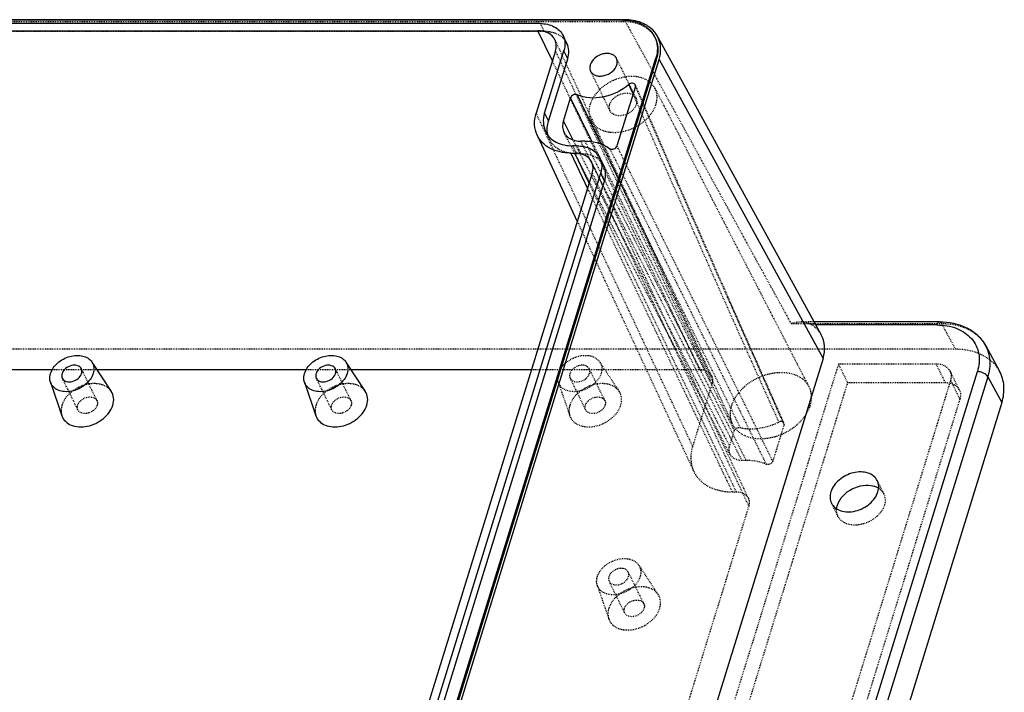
# Model space of a CAD drawing. Header units: millimetres. Extents: x 3202 to 5058, y 576 to 1424.
# Tile 7 of 13: x 3401 to 3517, y 1345 to 1424. Entities that reach past the tile are written whole.
import ezdxf

# ---------------------------------------------------------------- set-up
doc = ezdxf.new("R2010")
doc.units = ezdxf.units.MM
doc.linetypes.add('HIDDEN', pattern=[0.2, 0.1, -0.1])
doc.layers.add('DEFAULT_2', color=8, linetype='HIDDEN')

msp = doc.modelspace()

# ---------------------------------------------------------------- linework, layer by layer
at = {"color": 7, "linetype": 'Continuous'}
for p, q in [((3472.176, 1423.964), (3271.684, 1423.964)), ((3472.348, 1424.018), (3271.843, 1424.018)), ((3462.441, 1423.565), (3380.732, 1423.565)), ((3380.471, 1422.719), (3462.18, 1422.719)), ((3463.868, 1419.179), (3462.18, 1422.719)), ((3465.587, 1421.227), (3465.129, 1422.159)), ((3475.941, 1421.953), (3475.913, 1422.011)), ((3476.278, 1421.974), (3495.505, 1386.946)), ((3464.231, 1420.353), (3461.964, 1413.016)), ((3462.957, 1413.016), (3465.225, 1420.353)), ((3465.682, 1419.42), (3465.225, 1420.353)), ((3442.743, 1311.733), (3476.046, 1419.5)), ((3442.835, 1311.547), (3476.137, 1419.314)), ((3443.116, 1311.541), (3476.421, 1419.319)), ((3463.415, 1412.083), (3465.682, 1419.42)), ((3476.137, 1419.314), (3476.046, 1419.5)), ((3476.421, 1419.319), (3495.711, 1384.176)), ((3473.629, 1416.152), (3471.47, 1409.166)), ((3472.871, 1416.385), (3473.08, 1415.908)), ((3473.08, 1415.908), (3473.358, 1415.272)), ((3465.165, 1412.083), (3466.018, 1414.842)), ((3468.358, 1410.061), (3466.018, 1414.842)), ((3462.957, 1413.016), (3463.415, 1412.083)), ((3465.165, 1412.083), (3466.282, 1409.899)), ((3462.076, 1410.438), (3466.804, 1400.291)), ((3467.685, 1409.733), (3467.202, 1409.733)), ((3468.559, 1409.65), (3468.358, 1410.061)), ((3466.023, 1408.332), (3466.506, 1408.332)), ((3466.023, 1408.332), (3468.005, 1404.177)), ((3466.768, 1409.177), (3466.285, 1409.177)), ((3468.195, 1404.792), (3466.506, 1408.332)), ((3469.913, 1406.839), (3469.456, 1407.772)), ((3468.558, 1405.966), (3444.196, 1327.133)), ((3445.19, 1327.133), (3469.552, 1405.966)), ((3445.648, 1326.2), (3470.009, 1405.033)), ((3470.009, 1405.033), (3469.552, 1405.966)), ((3509.412, 1388.487), (3494.659, 1388.487)), ((3509.106, 1388.109), (3494.867, 1388.109)), ((3514.799, 1385.719), (3516.467, 1382.681)), ((3495.711, 1384.176), (3461.766, 1274.329)), ((3399.476, 1382.869), (3405.08, 1382.869)), ((3409.705, 1383.756), (3411.989, 1380.288)), ((3410.289, 1382.869), (3434.955, 1382.869)), ((3439.58, 1383.756), (3441.864, 1380.288)), ((3440.164, 1382.869), (3461.42, 1382.869)), ((3480.871, 1275.878), (3513.858, 1382.627)), ((3515.077, 1382.019), (3482.089, 1275.271)), ((3515.077, 1382.019), (3516.742, 1378.986)), ((3404.832, 1381.365), (3406.178, 1377.436)), ((3434.708, 1381.365), (3436.053, 1377.436)), ((3516.742, 1378.986), (3483.699, 1272.059))]:
    msp.add_line(p, q, dxfattribs=at)
for centre, radius, start, end in [((3472.177, 1417.921), 6.042, 88.40197, 90.00817), ((3473.196, 1420.672), 3.029, 26.21152, 40.93795), ((3473.414, 1420.546), 3.198, 30.77805, 40.93698), ((3473.245, 1420.701), 2.971, 20.35005, 26.13268), ((3473.47, 1420.581), 3.132, 25.97647, 30.74053)]:
    msp.add_arc(centre, radius, start, end, dxfattribs=at)
msp.add_ellipse((3490.182, 1384.173), major_axis=(5.388, 2.646), ratio=0.7211465, start_param=-0.597327, end_param=0.0328792, dxfattribs=at)
for points, knots in [([(3462.441, 1423.565), (3463.005, 1423.565), (3463.851, 1423.405), (3464.725, 1422.784), (3465.022, 1422.376), (3465.129, 1422.16)], [0, 0, 0, 0, 0.5332273, 0.7722743, 1, 1, 1, 1]), ([(3472.346, 1423.961), (3472.959, 1423.944), (3474.126, 1423.739), (3475.128, 1423.067), (3475.484, 1422.657)], [0, 0, 0, 0, 0.5301564, 1, 1, 1, 1]), ([(3475.83, 1422.642), (3475.438, 1423.094), (3474.321, 1423.824), (3473.027, 1424.018), (3472.348, 1424.018)], [0, 0, 0, 0, 0.4685328, 1, 1, 1, 1]), ([(3464.174, 1421.656), (3464.02, 1421.986), (3463.409, 1422.576), (3462.601, 1422.719), (3462.18, 1422.719)], [0, 0, 0, 0, 0.4633554, 1, 1, 1, 1]), ([(3464.231, 1420.353), (3464.299, 1420.572), (3464.367, 1421.018), (3464.264, 1421.463), (3464.174, 1421.656)], [0, 0, 0, 0, 0.5172504, 1, 1, 1, 1]), ([(3465.129, 1422.16), (3465.26, 1421.894), (3465.412, 1421.278), (3465.319, 1420.657), (3465.225, 1420.353)], [0, 0, 0, 0, 0.4826345, 1, 1, 1, 1]), ([(3465.682, 1419.42), (3465.776, 1419.724), (3465.87, 1420.346), (3465.717, 1420.962), (3465.586, 1421.228)], [0, 0, 0, 0, 0.5173655, 1, 1, 1, 1]), ([(3476.031, 1421.734), (3476.158, 1421.392), (3476.288, 1420.63), (3476.161, 1419.873), (3476.046, 1419.5)], [0, 0, 0, 0, 0.4833061, 1, 1, 1, 1]), ([(3476.137, 1419.314), (3476.252, 1419.686), (3476.38, 1420.444), (3476.25, 1421.206), (3476.123, 1421.548)], [0, 0, 0, 0, 0.5166934, 1, 1, 1, 1]), ([(3476.421, 1419.319), (3476.558, 1419.761), (3476.695, 1420.667), (3476.475, 1421.565), (3476.286, 1421.953)], [0, 0, 0, 0, 0.5174271, 1, 1, 1, 1]), ([(3471.418, 1419.467), (3471.36, 1419.584), (3471.181, 1419.803), (3470.79, 1420.002), (3470.319, 1420.071), (3469.636, 1419.986), (3468.855, 1419.595), (3468.421, 1419.024), (3468.326, 1418.717)], [0, 0, 0, 0, 0.1026051, 0.2134953, 0.336519, 0.4704336, 0.7481245, 1, 1, 1, 1]), ([(3471.457, 1418.717), (3471.477, 1418.782), (3471.534, 1419.029), (3471.5, 1419.3), (3471.418, 1419.467)], [0, 0, 0, 0, 0.2661503, 1, 1, 1, 1]), ([(3468.326, 1418.717), (3468.306, 1418.653), (3468.249, 1418.406), (3468.284, 1418.135), (3468.366, 1417.968)], [0, 0, 0, 0, 0.2661503, 1, 1, 1, 1]), ([(3468.366, 1417.968), (3468.423, 1417.85), (3468.602, 1417.632), (3468.993, 1417.432), (3469.464, 1417.363), (3470.147, 1417.449), (3470.928, 1417.84), (3471.363, 1418.41), (3471.457, 1418.717)], [0, 0, 0, 0, 0.1026051, 0.2134953, 0.336519, 0.4704336, 0.7481245, 1, 1, 1, 1]), ([(3473.623, 1416.361), (3473.599, 1416.415), (3473.504, 1416.514), (3473.297, 1416.558), (3473.071, 1416.517), (3472.932, 1416.437), (3472.871, 1416.385)], [0, 0, 0, 0, 0.2074821, 0.4462866, 0.7184278, 1, 1, 1, 1]), ([(3472.871, 1416.385), (3472.007, 1415.654), (3470.009, 1414.667), (3467.703, 1414.762), (3466.789, 1415.195)], [0, 0, 0, 0, 0.5279593, 1, 1, 1, 1]), ([(3466.789, 1415.195), (3466.653, 1415.26), (3466.311, 1415.223), (3466.063, 1414.99), (3466.018, 1414.843)], [0, 0, 0, 0, 0.4956203, 1, 1, 1, 1]), ([(3462.076, 1410.439), (3461.897, 1410.822), (3461.694, 1411.7), (3461.83, 1412.583), (3461.964, 1413.016)], [0, 0, 0, 0, 0.4826605, 1, 1, 1, 1]), ([(3462.957, 1413.016), (3462.845, 1412.653), (3462.733, 1411.91), (3462.916, 1411.175), (3463.072, 1410.858)], [0, 0, 0, 0, 0.5174404, 1, 1, 1, 1]), ([(3463.262, 1411.087), (3463.261, 1411.169), (3463.273, 1411.506), (3463.34, 1411.84), (3463.415, 1412.083)], [0, 0, 0, 0, 0.2431867, 1, 1, 1, 1]), ([(3465.165, 1412.083), (3465.095, 1411.856), (3465.026, 1411.39), (3465.148, 1410.93), (3465.249, 1410.733)], [0, 0, 0, 0, 0.5174549, 1, 1, 1, 1]), ([(3463.072, 1410.858), (3463.198, 1410.599), (3463.553, 1410.11), (3464.599, 1409.368), (3465.61, 1409.177), (3466.285, 1409.177)], [0, 0, 0, 0, 0.2277342, 0.4668199, 1, 1, 1, 1]), ([(3465.249, 1410.733), (3465.411, 1410.42), (3466.015, 1409.869), (3466.795, 1409.733), (3467.202, 1409.733)], [0, 0, 0, 0, 0.4638735, 1, 1, 1, 1]), ([(3466.023, 1408.332), (3465.189, 1408.332), (3463.937, 1408.572), (3462.654, 1409.504), (3462.226, 1410.116), (3462.076, 1410.439)], [0, 0, 0, 0, 0.5333044, 0.7721933, 1, 1, 1, 1]), ([(3467.685, 1409.733), (3468.233, 1409.733), (3469.283, 1409.603), (3470.247, 1409.145), (3470.642, 1408.846)], [0, 0, 0, 0, 0.5254073, 1, 1, 1, 1]), ([(3468.5, 1407.269), (3468.347, 1407.598), (3467.735, 1408.188), (3466.928, 1408.332), (3466.506, 1408.332)], [0, 0, 0, 0, 0.4633554, 1, 1, 1, 1]), ([(3466.768, 1409.177), (3467.332, 1409.177), (3468.178, 1409.017), (3469.052, 1408.397), (3469.349, 1407.989), (3469.455, 1407.773)], [0, 0, 0, 0, 0.5332273, 0.7722743, 1, 1, 1, 1]), ([(3470.642, 1408.846), (3470.767, 1408.751), (3471.149, 1408.76), (3471.422, 1409.004), (3471.47, 1409.164)], [0, 0, 0, 0, 0.4848669, 1, 1, 1, 1]), ([(3468.558, 1405.966), (3468.625, 1406.184), (3468.694, 1406.631), (3468.591, 1407.075), (3468.5, 1407.269)], [0, 0, 0, 0, 0.5172504, 1, 1, 1, 1]), ([(3469.455, 1407.773), (3469.586, 1407.507), (3469.739, 1406.891), (3469.645, 1406.269), (3469.552, 1405.966)], [0, 0, 0, 0, 0.4826345, 1, 1, 1, 1]), ([(3470.009, 1405.033), (3470.103, 1405.337), (3470.197, 1405.959), (3470.044, 1406.574), (3469.913, 1406.84)], [0, 0, 0, 0, 0.5173655, 1, 1, 1, 1]), ([(3509.106, 1388.109), (3509.898, 1388.109), (3511.409, 1387.882), (3512.998, 1386.843), (3513.755, 1385.691), (3514.173, 1384.378), (3514.065, 1383.297), (3513.858, 1382.627)], [0, 0, 0, 0, 0.2774212, 0.5219843, 0.6380366, 0.7542329, 1, 1, 1, 1]), ([(3509.107, 1388.109), (3509.123, 1388.163), (3509.177, 1388.311), (3509.302, 1388.487), (3509.411, 1388.487)], [0, 0, 0, 0, 0.3418401, 1, 1, 1, 1]), ([(3509.412, 1388.487), (3510.508, 1388.487), (3512.167, 1388.168), (3513.927, 1386.963), (3514.562, 1386.152), (3514.802, 1385.715)], [0, 0, 0, 0, 0.5204414, 0.763659, 1, 1, 1, 1]), ([(3514.801, 1385.715), (3515.094, 1385.182), (3515.451, 1383.925), (3515.269, 1382.643), (3515.077, 1382.019)], [0, 0, 0, 0, 0.4822884, 1, 1, 1, 1]), ([(3404.837, 1382.4), (3404.984, 1382.873), (3405.642, 1383.759), (3406.834, 1384.391), (3407.89, 1384.565), (3408.635, 1384.498), (3409.272, 1384.237), (3409.591, 1383.928), (3409.704, 1383.757)], [0, 0, 0, 0, 0.2493761, 0.5250874, 0.6593649, 0.7838416, 0.8965857, 1, 1, 1, 1]), ([(3434.713, 1382.4), (3434.859, 1382.873), (3435.517, 1383.759), (3436.709, 1384.391), (3437.765, 1384.565), (3438.51, 1384.498), (3439.148, 1384.237), (3439.466, 1383.928), (3439.58, 1383.757)], [0, 0, 0, 0, 0.2493761, 0.5250874, 0.6593649, 0.7838416, 0.8965857, 1, 1, 1, 1]), ([(3408.469, 1382.951), (3408.383, 1383.127), (3407.987, 1383.415), (3407.26, 1383.381), (3406.586, 1383.046), (3406.266, 1382.626), (3406.196, 1382.4)], [0, 0, 0, 0, 0.2106112, 0.4668577, 0.7464237, 1, 1, 1, 1]), ([(3408.499, 1382.4), (3408.513, 1382.447), (3408.555, 1382.629), (3408.53, 1382.828), (3408.469, 1382.951)], [0, 0, 0, 0, 0.2661503, 1, 1, 1, 1]), ([(3409.704, 1383.757), (3409.828, 1383.569), (3409.99, 1383.109), (3409.929, 1382.631), (3409.857, 1382.4)], [0, 0, 0, 0, 0.482583, 1, 1, 1, 1]), ([(3438.345, 1382.951), (3438.258, 1383.127), (3437.863, 1383.415), (3437.136, 1383.381), (3436.461, 1383.046), (3436.141, 1382.626), (3436.071, 1382.4)], [0, 0, 0, 0, 0.2106112, 0.4668577, 0.7464237, 1, 1, 1, 1]), ([(3438.374, 1382.4), (3438.389, 1382.447), (3438.43, 1382.629), (3438.405, 1382.828), (3438.345, 1382.951)], [0, 0, 0, 0, 0.2661503, 1, 1, 1, 1]), ([(3439.58, 1383.757), (3439.704, 1383.569), (3439.866, 1383.109), (3439.804, 1382.631), (3439.733, 1382.4)], [0, 0, 0, 0, 0.482583, 1, 1, 1, 1]), ([(3404.832, 1381.365), (3404.805, 1381.444), (3404.721, 1381.784), (3404.759, 1382.147), (3404.837, 1382.4)], [0, 0, 0, 0, 0.2405257, 1, 1, 1, 1]), ([(3409.857, 1382.4), (3409.7, 1381.889), (3408.965, 1380.947), (3407.653, 1380.327), (3406.522, 1380.231), (3405.759, 1380.388), (3405.15, 1380.769), (3404.902, 1381.161), (3404.832, 1381.365)], [0, 0, 0, 0, 0.2541863, 0.5336149, 0.6669543, 0.7883797, 0.8975693, 1, 1, 1, 1]), ([(3406.196, 1382.4), (3406.181, 1382.352), (3406.14, 1382.171), (3406.165, 1381.972), (3406.225, 1381.849)], [0, 0, 0, 0, 0.2661503, 1, 1, 1, 1]), ([(3406.225, 1381.849), (3406.312, 1381.673), (3406.708, 1381.385), (3407.435, 1381.419), (3408.109, 1381.754), (3408.429, 1382.174), (3408.499, 1382.4)], [0, 0, 0, 0, 0.2106112, 0.4668577, 0.7464237, 1, 1, 1, 1]), ([(3434.708, 1381.365), (3434.68, 1381.444), (3434.596, 1381.784), (3434.635, 1382.147), (3434.713, 1382.4)], [0, 0, 0, 0, 0.2405257, 1, 1, 1, 1]), ([(3439.733, 1382.4), (3439.575, 1381.889), (3438.84, 1380.947), (3437.528, 1380.327), (3436.397, 1380.231), (3435.634, 1380.388), (3435.025, 1380.769), (3434.777, 1381.161), (3434.708, 1381.365)], [0, 0, 0, 0, 0.2541863, 0.5336149, 0.6669543, 0.7883797, 0.8975693, 1, 1, 1, 1]), ([(3436.071, 1382.4), (3436.057, 1382.352), (3436.015, 1382.171), (3436.04, 1381.972), (3436.101, 1381.849)], [0, 0, 0, 0, 0.2661503, 1, 1, 1, 1]), ([(3436.101, 1381.849), (3436.187, 1381.673), (3436.583, 1381.385), (3437.31, 1381.419), (3437.984, 1381.754), (3438.304, 1382.174), (3438.374, 1382.4)], [0, 0, 0, 0, 0.2106112, 0.4668577, 0.7464237, 1, 1, 1, 1]), ([(3515.077, 1382.019), (3514.977, 1382.211), (3514.573, 1382.511), (3514.109, 1382.627), (3513.858, 1382.627)], [0, 0, 0, 0, 0.4638266, 1, 1, 1, 1]), ([(3516.742, 1378.986), (3516.935, 1379.609), (3517.118, 1380.89), (3516.76, 1382.146), (3516.468, 1382.679)], [0, 0, 0, 0, 0.5175814, 1, 1, 1, 1]), ([(3412.171, 1378.67), (3412.256, 1378.945), (3412.33, 1379.515), (3412.137, 1380.063), (3411.989, 1380.287)], [0, 0, 0, 0, 0.5174998, 1, 1, 1, 1]), ([(3442.046, 1378.67), (3442.131, 1378.945), (3442.205, 1379.515), (3442.012, 1380.063), (3441.865, 1380.287)], [0, 0, 0, 0, 0.5175028, 1, 1, 1, 1]), ([(3406.179, 1377.435), (3406.262, 1377.192), (3406.558, 1376.725), (3407.284, 1376.27), (3408.194, 1376.084), (3409.543, 1376.199), (3411.107, 1376.938), (3411.983, 1378.061), (3412.171, 1378.67)], [0, 0, 0, 0, 0.1024297, 0.2116228, 0.3330558, 0.4663969, 0.7458241, 1, 1, 1, 1]), ([(3436.054, 1377.435), (3436.137, 1377.192), (3436.433, 1376.725), (3437.16, 1376.27), (3438.069, 1376.084), (3439.418, 1376.199), (3440.982, 1376.938), (3441.858, 1378.061), (3442.046, 1378.67)], [0, 0, 0, 0, 0.1024297, 0.2116228, 0.3330558, 0.4663969, 0.7458241, 1, 1, 1, 1]), ([(3502.093, 1369.801), (3501.991, 1370.008), (3501.676, 1370.394), (3500.986, 1370.746), (3500.154, 1370.867), (3498.949, 1370.716), (3497.571, 1370.026), (3496.805, 1369.02), (3496.637, 1368.478)], [0, 0, 0, 0, 0.1026369, 0.213535, 0.3365568, 0.4704655, 0.7481777, 1, 1, 1, 1]), ([(3497.4, 1366.924), (3497.652, 1367.74), (3498.723, 1368.778), (3500.379, 1369.314), (3501.293, 1369.282), (3501.696, 1369.162)], [0, 0, 0, 0, 0.4920336, 0.7578092, 1, 1, 1, 1]), ([(3501.696, 1369.162), (3501.745, 1369.148), (3501.931, 1369.086), (3502.109, 1369.001), (3502.233, 1368.923)], [0, 0, 0, 0, 0.257816, 1, 1, 1, 1]), ([(3502.164, 1368.478), (3502.232, 1368.7), (3502.301, 1369.155), (3502.189, 1369.606), (3502.093, 1369.801)], [0, 0, 0, 0, 0.5173659, 1, 1, 1, 1]), ([(3496.637, 1368.478), (3496.569, 1368.256), (3496.5, 1367.801), (3496.612, 1367.35), (3496.708, 1367.155)], [0, 0, 0, 0, 0.5173659, 1, 1, 1, 1]), ([(3496.708, 1367.155), (3496.81, 1366.948), (3497.125, 1366.562), (3497.815, 1366.21), (3498.647, 1366.089), (3499.852, 1366.24), (3501.23, 1366.93), (3501.996, 1367.936), (3502.164, 1368.478)], [0, 0, 0, 0, 0.1026369, 0.213535, 0.3365568, 0.4704655, 0.7481777, 1, 1, 1, 1])]:
    msp.add_open_spline(points, degree=3, knots=knots, dxfattribs=at)
for points in [[(3473.629, 1416.152), (3473.65, 1416.219), (3473.651, 1416.297), (3473.623, 1416.361)], [(3469.625, 1409.38), (3468.679, 1411.318), (3467.733, 1413.256), (3466.789, 1415.195)], [(3463.36, 1410.37), (3463.296, 1410.602), (3463.263, 1410.846), (3463.262, 1411.087)], [(3497.314, 1366.491), (3497.327, 1366.638), (3497.356, 1366.783), (3497.4, 1366.924)]]:
    msp.add_open_spline(points, degree=3, dxfattribs=at)
at = {"layer": 'DEFAULT_2', "color": 8, "linetype": 'HIDDEN'}
for p, q in [((3472.268, 1423.777), (3271.775, 1423.777)), ((3462.441, 1423.565), (3462.899, 1422.632)), ((3472.176, 1423.964), (3472.268, 1423.777)), ((3491.962, 1388.284), (3472.348, 1424.018)), ((3462.899, 1422.632), (3381.19, 1422.632)), ((3482.598, 1382.114), (3464.174, 1421.655)), ((3476.004, 1421.824), (3475.941, 1421.953)), ((3476.215, 1422.09), (3476.278, 1421.974)), ((3464.231, 1420.353), (3482.638, 1381.191)), ((3481.185, 1382.869), (3463.868, 1419.179)), ((3473.706, 1414.804), (3471.418, 1419.466)), ((3470.653, 1413.306), (3468.365, 1417.968)), ((3473.358, 1415.272), (3473.587, 1414.747)), ((3475.934, 1415.947), (3494.032, 1380.873)), ((3480.371, 1373.854), (3461.964, 1413.016)), ((3468.386, 1412.243), (3485.056, 1376.468)), ((3463.529, 1409.924), (3463.072, 1410.857)), ((3484.776, 1372.891), (3465.249, 1410.733)), ((3466.282, 1409.899), (3484.716, 1373.854)), ((3486.17, 1372.177), (3467.202, 1409.733)), ((3467.685, 1409.733), (3486.653, 1372.177)), ((3469.476, 1407.78), (3468.559, 1409.65)), ((3466.742, 1408.245), (3466.285, 1409.177)), ((3466.768, 1409.177), (3467.225, 1408.245)), ((3470.031, 1408.546), (3469.625, 1409.38)), ((3470.226, 1408.147), (3470.031, 1408.546)), ((3467.225, 1408.245), (3466.742, 1408.245)), ((3486.925, 1367.727), (3468.501, 1407.268)), ((3469.933, 1406.847), (3469.476, 1407.78)), ((3468.558, 1405.966), (3486.965, 1366.804)), ((3468.005, 1404.177), (3485.028, 1368.481)), ((3485.511, 1368.481), (3468.195, 1404.792)), ((3466.804, 1400.291), (3480.5, 1370.897)), ((3491.962, 1388.284), (3509.647, 1388.284)), ((3494.659, 1388.487), (3493.127, 1388.487)), ((3494.867, 1388.109), (3494.425, 1388.109)), ((3511.311, 1385.251), (3509.647, 1388.284)), ((3511.311, 1385.251), (3272.753, 1385.251)), ((3405.08, 1382.869), (3410.289, 1382.869)), ((3410.3, 1379.221), (3408.47, 1382.95)), ((3434.955, 1382.869), (3440.164, 1382.869)), ((3440.175, 1379.221), (3438.345, 1382.95)), ((3461.42, 1382.869), (3481.185, 1382.869)), ((3497.518, 1383.51), (3463.024, 1271.886)), ((3470.042, 1379.221), (3468.212, 1382.95)), ((3469.447, 1383.756), (3471.731, 1380.288)), ((3509.032, 1383.51), (3497.518, 1383.51)), ((3497.518, 1383.51), (3498.586, 1381.335)), ((3510.099, 1381.335), (3509.032, 1383.51)), ((3408.056, 1378.119), (3406.225, 1381.849)), ((3437.931, 1378.119), (3436.101, 1381.849)), ((3467.798, 1378.119), (3465.967, 1381.849)), ((3511.738, 1380.478), (3510.671, 1382.654)), ((3498.586, 1381.335), (3464.092, 1269.711)), ((3464.574, 1381.365), (3465.92, 1377.436)), ((3477.445, 1273.845), (3510.729, 1381.552)), ((3482.638, 1381.191), (3480.371, 1373.854)), ((3498.586, 1381.335), (3510.099, 1381.335)), ((3510.729, 1381.552), (3511.797, 1379.377)), ((3511.797, 1379.377), (3478.513, 1271.669)), ((3491.116, 1376.361), (3489.795, 1372.088)), ((3484.716, 1373.854), (3485.273, 1375.657)), ((3486.653, 1372.177), (3486.17, 1372.177)), ((3502.856, 1368.246), (3502.094, 1369.8)), ((3485.028, 1368.481), (3485.511, 1368.481)), ((3486.965, 1366.804), (3462.604, 1287.971)), ((3497.47, 1365.602), (3496.707, 1367.156)), ((3474.03, 1359.865), (3476.315, 1356.396)), ((3474.626, 1355.329), (3472.795, 1359.059)), ((3469.158, 1357.474), (3470.504, 1353.545)), ((3472.381, 1354.228), (3470.551, 1357.958))]:
    msp.add_line(p, q, dxfattribs=at)
msp.add_lwpolyline([(3491.108, 1376.574), (3484.508, 1391.457), (3478.537, 1405.039), (3473.622, 1416.361)], dxfattribs=at)
for centre, radius, start, end in [((3473.336, 1420.514), 2.973, 20.34846, 26.13041), ((7395.263, 3134.358), 4282.126, 203.676918, 204.234198), ((3465.852, 1411.061), 2.586, 195.49926, 200.3422), ((3465.824, 1411.051), 2.556, 200.35361, 206.13014), ((-4655.05, -2641.923), 9079.406, 26.2354592, 26.4968832), ((-4332.897, -2470.979), 8715.714, 26.1635744, 26.4354638), ((15546.866, 7306.848), 13440.235, 206.0326853, 206.1851257), ((14988.933, 7052.935), 12828.315, 206.1119871, 206.2672279)]:
    msp.add_arc(centre, radius, start, end, dxfattribs=at)
msp.add_ellipse((3490.182, 1384.173), major_axis=(5.388, 2.646), ratio=0.7211465, start_param=6.3160645, end_param=6.6773305, dxfattribs=at)
for points, knots in [([(3476.005, 1421.823), (3475.857, 1422.124), (3475.444, 1422.692), (3474.228, 1423.555), (3473.052, 1423.777), (3472.268, 1423.777)], [0, 0, 0, 0, 0.2277312, 0.4668158, 1, 1, 1, 1]), ([(3465.586, 1421.228), (3465.48, 1421.444), (3465.183, 1421.852), (3464.309, 1422.472), (3463.463, 1422.632), (3462.899, 1422.632)], [0, 0, 0, 0, 0.2277258, 0.4667729, 1, 1, 1, 1]), ([(3475.933, 1415.948), (3475.785, 1416.234), (3475.334, 1416.765), (3474.365, 1417.244), (3473.202, 1417.403), (3471.521, 1417.182), (3469.605, 1416.213), (3468.54, 1414.81), (3468.307, 1414.055)], [0, 0, 0, 0, 0.1027226, 0.2139027, 0.3371626, 0.471142, 0.7485584, 1, 1, 1, 1]), ([(3470.614, 1414.055), (3470.692, 1414.308), (3471.024, 1414.793), (3471.927, 1415.393), (3472.901, 1415.468), (3473.347, 1415.191)], [0, 0, 0, 0, 0.2443901, 0.5159233, 1, 1, 1, 1]), ([(3473.629, 1416.152), (3475.07, 1412.808), (3480.84, 1399.518), (3486.706, 1386.271), (3491.116, 1376.361)], [0, 0, 0, 0, 0.2513382, 1, 1, 1, 1]), ([(3476.052, 1414.055), (3476.15, 1414.374), (3476.246, 1415.027), (3476.076, 1415.671), (3475.933, 1415.948)], [0, 0, 0, 0, 0.517456, 1, 1, 1, 1]), ([(3473.347, 1415.191), (3473.386, 1415.167), (3473.531, 1415.065), (3473.648, 1414.922), (3473.705, 1414.805)], [0, 0, 0, 0, 0.2594835, 1, 1, 1, 1]), ([(3473.705, 1414.805), (3473.732, 1414.75), (3473.821, 1414.51), (3473.802, 1414.239), (3473.745, 1414.055)], [0, 0, 0, 0, 0.2411566, 1, 1, 1, 1]), ([(3468.307, 1414.055), (3468.213, 1413.751), (3468.117, 1413.129), (3468.261, 1412.51), (3468.387, 1412.241)], [0, 0, 0, 0, 0.5172503, 1, 1, 1, 1]), ([(3468.387, 1412.241), (3468.525, 1411.947), (3468.958, 1411.395), (3469.921, 1410.888), (3471.089, 1410.707), (3472.787, 1410.909), (3474.732, 1411.874), (3475.816, 1413.292), (3476.052, 1414.055)], [0, 0, 0, 0, 0.102565, 0.2131832, 0.3359624, 0.4697952, 0.7477979, 1, 1, 1, 1]), ([(3470.654, 1413.306), (3470.627, 1413.361), (3470.538, 1413.6), (3470.557, 1413.871), (3470.614, 1414.055)], [0, 0, 0, 0, 0.2411566, 1, 1, 1, 1]), ([(3473.745, 1414.055), (3473.65, 1413.748), (3473.216, 1413.178), (3472.435, 1412.787), (3471.752, 1412.701), (3471.281, 1412.77), (3470.89, 1412.97), (3470.711, 1413.188), (3470.654, 1413.306)], [0, 0, 0, 0, 0.2518561, 0.5295352, 0.6634557, 0.7864829, 0.8973816, 1, 1, 1, 1]), ([(3466.742, 1408.245), (3466.068, 1408.245), (3465.056, 1408.436), (3464.011, 1409.178), (3463.656, 1409.667), (3463.529, 1409.925)], [0, 0, 0, 0, 0.53318, 0.7722657, 1, 1, 1, 1]), ([(3469.913, 1406.84), (3469.807, 1407.057), (3469.509, 1407.465), (3468.635, 1408.085), (3467.789, 1408.245), (3467.225, 1408.245)], [0, 0, 0, 0, 0.2277258, 0.4667729, 1, 1, 1, 1]), ([(3491.962, 1388.284), (3492.062, 1388.316), (3492.446, 1388.425), (3492.847, 1388.487), (3493.142, 1388.487)], [0, 0, 0, 0, 0.2622698, 1, 1, 1, 1]), ([(3493.142, 1388.487), (3493.361, 1388.487), (3493.815, 1388.433), (3494.232, 1388.238), (3494.425, 1388.109)], [0, 0, 0, 0, 0.4860259, 1, 1, 1, 1]), ([(3509.412, 1388.487), (3509.433, 1388.487), (3509.541, 1388.462), (3509.608, 1388.36), (3509.647, 1388.284)], [0, 0, 0, 0, 0.2002164, 1, 1, 1, 1]), ([(3509.647, 1388.284), (3510.203, 1388.285), (3511.281, 1388.184), (3512.768, 1387.687), (3513.989, 1386.867), (3514.581, 1386.117), (3514.8, 1385.718)], [0, 0, 0, 0, 0.2771603, 0.5342601, 0.7729646, 1, 1, 1, 1]), ([(3516.468, 1382.679), (3516.248, 1383.079), (3515.657, 1383.828), (3514.435, 1384.649), (3512.947, 1385.148), (3511.869, 1385.251), (3511.311, 1385.251)], [0, 0, 0, 0, 0.2268458, 0.4655328, 0.722723, 1, 1, 1, 1]), ([(3464.579, 1382.4), (3464.726, 1382.873), (3465.384, 1383.759), (3466.576, 1384.391), (3467.632, 1384.565), (3468.377, 1384.498), (3469.014, 1384.237), (3469.333, 1383.928), (3469.446, 1383.757)], [0, 0, 0, 0, 0.2493761, 0.5250874, 0.6593649, 0.7838416, 0.8965857, 1, 1, 1, 1]), ([(3468.211, 1382.951), (3468.125, 1383.127), (3467.729, 1383.415), (3467.002, 1383.381), (3466.328, 1383.046), (3466.008, 1382.626), (3465.938, 1382.4)], [0, 0, 0, 0, 0.2106112, 0.4668577, 0.7464237, 1, 1, 1, 1]), ([(3468.241, 1382.4), (3468.255, 1382.447), (3468.297, 1382.629), (3468.272, 1382.828), (3468.211, 1382.951)], [0, 0, 0, 0, 0.2661503, 1, 1, 1, 1]), ([(3469.446, 1383.757), (3469.57, 1383.569), (3469.733, 1383.109), (3469.671, 1382.631), (3469.599, 1382.4)], [0, 0, 0, 0, 0.482583, 1, 1, 1, 1]), ([(3481.185, 1382.869), (3481.483, 1382.869), (3482.056, 1382.767), (3482.489, 1382.349), (3482.598, 1382.115)], [0, 0, 0, 0, 0.5366448, 1, 1, 1, 1]), ([(3510.67, 1382.654), (3510.539, 1382.921), (3510.035, 1383.394), (3509.376, 1383.51), (3509.032, 1383.51)], [0, 0, 0, 0, 0.4636048, 1, 1, 1, 1]), ([(3464.574, 1381.365), (3464.547, 1381.444), (3464.463, 1381.784), (3464.501, 1382.147), (3464.579, 1382.4)], [0, 0, 0, 0, 0.2405257, 1, 1, 1, 1]), ([(3469.599, 1382.4), (3469.442, 1381.889), (3468.707, 1380.947), (3467.395, 1380.327), (3466.264, 1380.231), (3465.501, 1380.388), (3464.892, 1380.769), (3464.644, 1381.161), (3464.574, 1381.365)], [0, 0, 0, 0, 0.2541863, 0.5336149, 0.6669543, 0.7883797, 0.8975693, 1, 1, 1, 1]), ([(3465.938, 1382.4), (3465.923, 1382.352), (3465.882, 1382.171), (3465.907, 1381.972), (3465.967, 1381.849)], [0, 0, 0, 0, 0.2661503, 1, 1, 1, 1]), ([(3465.967, 1381.849), (3466.054, 1381.673), (3466.45, 1381.385), (3467.177, 1381.419), (3467.851, 1381.754), (3468.171, 1382.174), (3468.241, 1382.4)], [0, 0, 0, 0, 0.2106112, 0.4668577, 0.7464237, 1, 1, 1, 1]), ([(3482.598, 1382.115), (3482.63, 1382.047), (3482.734, 1381.75), (3482.708, 1381.418), (3482.638, 1381.191)], [0, 0, 0, 0, 0.2409105, 1, 1, 1, 1]), ([(3484.962, 1378.623), (3485.239, 1379.521), (3486.505, 1381.19), (3488.785, 1382.342), (3490.784, 1382.605), (3492.167, 1382.415), (3493.321, 1381.845), (3493.856, 1381.213), (3494.032, 1380.872)], [0, 0, 0, 0, 0.2514283, 0.5288581, 0.6628372, 0.7860893, 0.8972668, 1, 1, 1, 1]), ([(3510.729, 1381.552), (3510.786, 1381.737), (3510.843, 1382.117), (3510.75, 1382.492), (3510.67, 1382.654)], [0, 0, 0, 0, 0.5173655, 1, 1, 1, 1]), ([(3411.989, 1380.287), (3411.855, 1380.492), (3411.475, 1380.86), (3410.715, 1381.173), (3409.827, 1381.252), (3408.566, 1381.045), (3407.144, 1380.292), (3406.359, 1379.235), (3406.184, 1378.67)], [0, 0, 0, 0, 0.1034074, 0.2161188, 0.3405672, 0.4748343, 0.7505929, 1, 1, 1, 1]), ([(3441.865, 1380.287), (3441.73, 1380.492), (3441.35, 1380.86), (3440.59, 1381.173), (3439.702, 1381.252), (3438.441, 1381.045), (3437.019, 1380.292), (3436.234, 1379.235), (3436.06, 1378.67)], [0, 0, 0, 0, 0.1034004, 0.2161211, 0.3405851, 0.4748593, 0.7506072, 1, 1, 1, 1]), ([(3471.731, 1380.287), (3471.596, 1380.492), (3471.217, 1380.86), (3470.456, 1381.173), (3469.568, 1381.252), (3468.308, 1381.045), (3466.886, 1380.292), (3466.101, 1379.235), (3465.926, 1378.67)], [0, 0, 0, 0, 0.1034004, 0.2161211, 0.3405851, 0.4748593, 0.7506072, 1, 1, 1, 1]), ([(3494.032, 1380.872), (3494.202, 1380.544), (3494.404, 1379.778), (3494.289, 1379.002), (3494.172, 1378.623)], [0, 0, 0, 0, 0.4825077, 1, 1, 1, 1]), ([(3510.099, 1381.335), (3510.443, 1381.335), (3511.102, 1381.219), (3511.607, 1380.745), (3511.738, 1380.479)], [0, 0, 0, 0, 0.5363954, 1, 1, 1, 1]), ([(3408.026, 1378.67), (3408.096, 1378.896), (3408.416, 1379.316), (3409.091, 1379.651), (3409.818, 1379.685), (3410.213, 1379.397), (3410.3, 1379.221)], [0, 0, 0, 0, 0.2535571, 0.5331117, 0.7893681, 1, 1, 1, 1]), ([(3437.902, 1378.67), (3437.971, 1378.896), (3438.292, 1379.316), (3438.966, 1379.651), (3439.693, 1379.685), (3440.088, 1379.397), (3440.175, 1379.221)], [0, 0, 0, 0, 0.2535571, 0.5331117, 0.7893681, 1, 1, 1, 1]), ([(3467.768, 1378.67), (3467.838, 1378.896), (3468.158, 1379.316), (3468.833, 1379.651), (3469.56, 1379.685), (3469.955, 1379.397), (3470.042, 1379.221)], [0, 0, 0, 0, 0.2535571, 0.5331117, 0.7893681, 1, 1, 1, 1]), ([(3471.913, 1378.67), (3471.998, 1378.945), (3472.072, 1379.515), (3471.879, 1380.063), (3471.731, 1380.287)], [0, 0, 0, 0, 0.5175028, 1, 1, 1, 1]), ([(3511.738, 1380.479), (3511.818, 1380.316), (3511.911, 1379.941), (3511.854, 1379.562), (3511.797, 1379.377)], [0, 0, 0, 0, 0.4826345, 1, 1, 1, 1]), ([(3406.184, 1378.67), (3406.152, 1378.565), (3406.055, 1378.161), (3406.079, 1377.724), (3406.179, 1377.435)], [0, 0, 0, 0, 0.264448, 1, 1, 1, 1]), ([(3408.056, 1378.119), (3408.036, 1378.16), (3407.971, 1378.336), (3407.985, 1378.535), (3408.026, 1378.67)], [0, 0, 0, 0, 0.2411566, 1, 1, 1, 1]), ([(3410.329, 1378.67), (3410.259, 1378.444), (3409.939, 1378.024), (3409.265, 1377.689), (3408.538, 1377.655), (3408.142, 1377.943), (3408.056, 1378.119)], [0, 0, 0, 0, 0.2535571, 0.5331117, 0.7893681, 1, 1, 1, 1]), ([(3410.3, 1379.221), (3410.32, 1379.181), (3410.385, 1379.005), (3410.371, 1378.805), (3410.329, 1378.67)], [0, 0, 0, 0, 0.2411566, 1, 1, 1, 1]), ([(3436.06, 1378.67), (3436.027, 1378.565), (3435.93, 1378.161), (3435.955, 1377.724), (3436.054, 1377.435)], [0, 0, 0, 0, 0.264448, 1, 1, 1, 1]), ([(3437.931, 1378.119), (3437.911, 1378.16), (3437.846, 1378.336), (3437.86, 1378.535), (3437.902, 1378.67)], [0, 0, 0, 0, 0.2411566, 1, 1, 1, 1]), ([(3440.204, 1378.67), (3440.135, 1378.444), (3439.814, 1378.024), (3439.14, 1377.689), (3438.413, 1377.655), (3438.018, 1377.943), (3437.931, 1378.119)], [0, 0, 0, 0, 0.2535571, 0.5331117, 0.7893681, 1, 1, 1, 1]), ([(3440.175, 1379.221), (3440.195, 1379.181), (3440.26, 1379.005), (3440.246, 1378.805), (3440.204, 1378.67)], [0, 0, 0, 0, 0.2411566, 1, 1, 1, 1]), ([(3465.926, 1378.67), (3465.894, 1378.565), (3465.797, 1378.161), (3465.821, 1377.724), (3465.921, 1377.435)], [0, 0, 0, 0, 0.264448, 1, 1, 1, 1]), ([(3465.921, 1377.435), (3466.004, 1377.192), (3466.3, 1376.725), (3467.026, 1376.27), (3467.936, 1376.084), (3469.285, 1376.199), (3470.849, 1376.938), (3471.725, 1378.061), (3471.913, 1378.67)], [0, 0, 0, 0, 0.1024297, 0.2116228, 0.3330558, 0.4663969, 0.7458241, 1, 1, 1, 1]), ([(3467.798, 1378.119), (3467.778, 1378.16), (3467.713, 1378.336), (3467.727, 1378.535), (3467.768, 1378.67)], [0, 0, 0, 0, 0.2411566, 1, 1, 1, 1]), ([(3470.071, 1378.67), (3470.001, 1378.444), (3469.681, 1378.024), (3469.007, 1377.689), (3468.28, 1377.655), (3467.884, 1377.943), (3467.798, 1378.119)], [0, 0, 0, 0, 0.2535571, 0.5331117, 0.7893681, 1, 1, 1, 1]), ([(3470.042, 1379.221), (3470.062, 1379.181), (3470.127, 1379.005), (3470.113, 1378.805), (3470.071, 1378.67)], [0, 0, 0, 0, 0.2411566, 1, 1, 1, 1]), ([(3485.055, 1376.468), (3484.906, 1376.788), (3484.736, 1377.523), (3484.85, 1378.262), (3484.962, 1378.623)], [0, 0, 0, 0, 0.4826974, 1, 1, 1, 1]), ([(3494.172, 1378.623), (3493.891, 1377.715), (3492.603, 1376.029), (3490.288, 1374.881), (3488.268, 1374.641), (3486.879, 1374.857), (3485.734, 1375.461), (3485.219, 1376.118), (3485.055, 1376.468)], [0, 0, 0, 0, 0.2521921, 0.5302097, 0.6640403, 0.7868094, 0.8974226, 1, 1, 1, 1]), ([(3485.273, 1375.657), (3485.315, 1375.788), (3485.529, 1376.007), (3485.826, 1376.069), (3485.963, 1376.037)], [0, 0, 0, 0, 0.4932182, 1, 1, 1, 1]), ([(3485.963, 1376.037), (3486.316, 1375.956), (3487.857, 1375.773), (3489.436, 1376.167), (3490.498, 1376.686)], [0, 0, 0, 0, 0.2345909, 1, 1, 1, 1]), ([(3491.108, 1376.574), (3491.067, 1376.664), (3490.841, 1376.798), (3490.609, 1376.74), (3490.498, 1376.686)], [0, 0, 0, 0, 0.4426537, 1, 1, 1, 1]), ([(3480.371, 1373.854), (3480.218, 1373.358), (3480.061, 1372.345), (3480.295, 1371.338), (3480.499, 1370.899)], [0, 0, 0, 0, 0.5173395, 1, 1, 1, 1]), ([(3484.776, 1372.89), (3484.704, 1373.031), (3484.617, 1373.359), (3484.666, 1373.692), (3484.716, 1373.854)], [0, 0, 0, 0, 0.4825452, 1, 1, 1, 1]), ([(3486.17, 1372.177), (3485.879, 1372.177), (3485.323, 1372.274), (3484.892, 1372.667), (3484.776, 1372.89)], [0, 0, 0, 0, 0.5361267, 1, 1, 1, 1]), ([(3489.04, 1371.729), (3488.861, 1371.804), (3488.094, 1372.075), (3487.272, 1372.177), (3486.653, 1372.177)], [0, 0, 0, 0, 0.2383282, 1, 1, 1, 1]), ([(3489.795, 1372.088), (3489.75, 1371.945), (3489.51, 1371.714), (3489.177, 1371.671), (3489.04, 1371.729)], [0, 0, 0, 0, 0.5019661, 1, 1, 1, 1]), ([(3480.499, 1370.899), (3480.672, 1370.528), (3481.163, 1369.826), (3482.232, 1369.051), (3483.558, 1368.579), (3484.527, 1368.481), (3485.028, 1368.481)], [0, 0, 0, 0, 0.2269026, 0.4648435, 0.7217925, 1, 1, 1, 1]), ([(3485.511, 1368.481), (3485.81, 1368.481), (3486.382, 1368.38), (3486.815, 1367.961), (3486.924, 1367.728)], [0, 0, 0, 0, 0.5366448, 1, 1, 1, 1]), ([(3502.856, 1368.247), (3502.951, 1368.052), (3503.064, 1367.601), (3502.995, 1367.146), (3502.926, 1366.924)], [0, 0, 0, 0, 0.4826495, 1, 1, 1, 1]), ([(3486.924, 1367.728), (3486.956, 1367.66), (3487.06, 1367.363), (3487.035, 1367.031), (3486.965, 1366.804)], [0, 0, 0, 0, 0.2409105, 1, 1, 1, 1]), ([(3502.926, 1366.924), (3502.759, 1366.382), (3501.993, 1365.376), (3500.615, 1364.686), (3499.409, 1364.535), (3498.578, 1364.656), (3497.888, 1365.008), (3497.572, 1365.394), (3497.471, 1365.601)], [0, 0, 0, 0, 0.2518076, 0.5295107, 0.6634237, 0.7864491, 0.8973537, 1, 1, 1, 1]), ([(3497.471, 1365.601), (3497.438, 1365.668), (3497.323, 1365.95), (3497.293, 1366.263), (3497.314, 1366.491)], [0, 0, 0, 0, 0.245284, 1, 1, 1, 1]), ([(3469.163, 1358.508), (3469.309, 1358.982), (3469.967, 1359.868), (3471.159, 1360.499), (3472.216, 1360.673), (3472.961, 1360.607), (3473.598, 1360.345), (3473.917, 1360.037), (3474.03, 1359.865)], [0, 0, 0, 0, 0.2493761, 0.5250874, 0.6593649, 0.7838416, 0.8965857, 1, 1, 1, 1]), ([(3474.03, 1359.865), (3474.154, 1359.677), (3474.316, 1359.217), (3474.254, 1358.739), (3474.183, 1358.508)], [0, 0, 0, 0, 0.482583, 1, 1, 1, 1]), ([(3472.795, 1359.059), (3472.709, 1359.235), (3472.313, 1359.523), (3471.586, 1359.489), (3470.912, 1359.154), (3470.592, 1358.734), (3470.522, 1358.508)], [0, 0, 0, 0, 0.2106112, 0.4668577, 0.7464237, 1, 1, 1, 1]), ([(3472.824, 1358.508), (3472.839, 1358.556), (3472.881, 1358.737), (3472.855, 1358.937), (3472.795, 1359.059)], [0, 0, 0, 0, 0.2661503, 1, 1, 1, 1]), ([(3469.158, 1357.474), (3469.131, 1357.553), (3469.046, 1357.892), (3469.085, 1358.256), (3469.163, 1358.508)], [0, 0, 0, 0, 0.2405257, 1, 1, 1, 1]), ([(3474.183, 1358.508), (3474.025, 1357.998), (3473.29, 1357.055), (3471.979, 1356.436), (3470.847, 1356.34), (3470.085, 1356.496), (3469.475, 1356.878), (3469.228, 1357.27), (3469.158, 1357.474)], [0, 0, 0, 0, 0.2541863, 0.5336149, 0.6669543, 0.7883797, 0.8975693, 1, 1, 1, 1]), ([(3470.522, 1358.508), (3470.507, 1358.461), (3470.466, 1358.279), (3470.491, 1358.08), (3470.551, 1357.957)], [0, 0, 0, 0, 0.2661503, 1, 1, 1, 1]), ([(3470.551, 1357.957), (3470.638, 1357.781), (3471.033, 1357.493), (3471.76, 1357.527), (3472.434, 1357.862), (3472.755, 1358.283), (3472.824, 1358.508)], [0, 0, 0, 0, 0.2106112, 0.4668577, 0.7464237, 1, 1, 1, 1]), ([(3476.315, 1356.396), (3476.18, 1356.6), (3475.8, 1356.969), (3475.04, 1357.281), (3474.152, 1357.361), (3472.892, 1357.153), (3471.47, 1356.4), (3470.684, 1355.343), (3470.51, 1354.779)], [0, 0, 0, 0, 0.1034004, 0.2161211, 0.3405851, 0.4748593, 0.7506072, 1, 1, 1, 1]), ([(3476.497, 1354.779), (3476.582, 1355.054), (3476.656, 1355.624), (3476.463, 1356.172), (3476.315, 1356.396)], [0, 0, 0, 0, 0.5175028, 1, 1, 1, 1]), ([(3472.352, 1354.779), (3472.422, 1355.004), (3472.742, 1355.425), (3473.416, 1355.76), (3474.143, 1355.794), (3474.539, 1355.506), (3474.625, 1355.33)], [0, 0, 0, 0, 0.2535571, 0.5331117, 0.7893681, 1, 1, 1, 1]), ([(3474.625, 1355.33), (3474.645, 1355.289), (3474.711, 1355.113), (3474.697, 1354.914), (3474.655, 1354.779)], [0, 0, 0, 0, 0.2411566, 1, 1, 1, 1]), ([(3470.51, 1354.779), (3470.477, 1354.674), (3470.381, 1354.27), (3470.405, 1353.832), (3470.504, 1353.543)], [0, 0, 0, 0, 0.264448, 1, 1, 1, 1]), ([(3470.504, 1353.543), (3470.588, 1353.3), (3470.883, 1352.833), (3471.61, 1352.379), (3472.52, 1352.192), (3473.868, 1352.307), (3475.432, 1353.046), (3476.309, 1354.17), (3476.497, 1354.779)], [0, 0, 0, 0, 0.1024297, 0.2116228, 0.3330558, 0.4663969, 0.7458241, 1, 1, 1, 1]), ([(3472.381, 1354.228), (3472.362, 1354.268), (3472.296, 1354.444), (3472.31, 1354.643), (3472.352, 1354.779)], [0, 0, 0, 0, 0.2411566, 1, 1, 1, 1]), ([(3474.655, 1354.779), (3474.585, 1354.553), (3474.265, 1354.133), (3473.59, 1353.798), (3472.864, 1353.764), (3472.468, 1354.052), (3472.381, 1354.228)], [0, 0, 0, 0, 0.2535571, 0.5331117, 0.7893681, 1, 1, 1, 1])]:
    msp.add_open_spline(points, degree=3, knots=knots, dxfattribs=at)
for points in [[(3491.116, 1376.361), (3491.136, 1376.429), (3491.137, 1376.509), (3491.108, 1376.574)], [(3502.233, 1368.923), (3502.316, 1368.871), (3502.396, 1368.812), (3502.47, 1368.747)], [(3502.47, 1368.747), (3502.628, 1368.608), (3502.763, 1368.436), (3502.856, 1368.247)]]:
    msp.add_open_spline(points, degree=3, dxfattribs=at)

doc.saveas('drawing.dxf')
